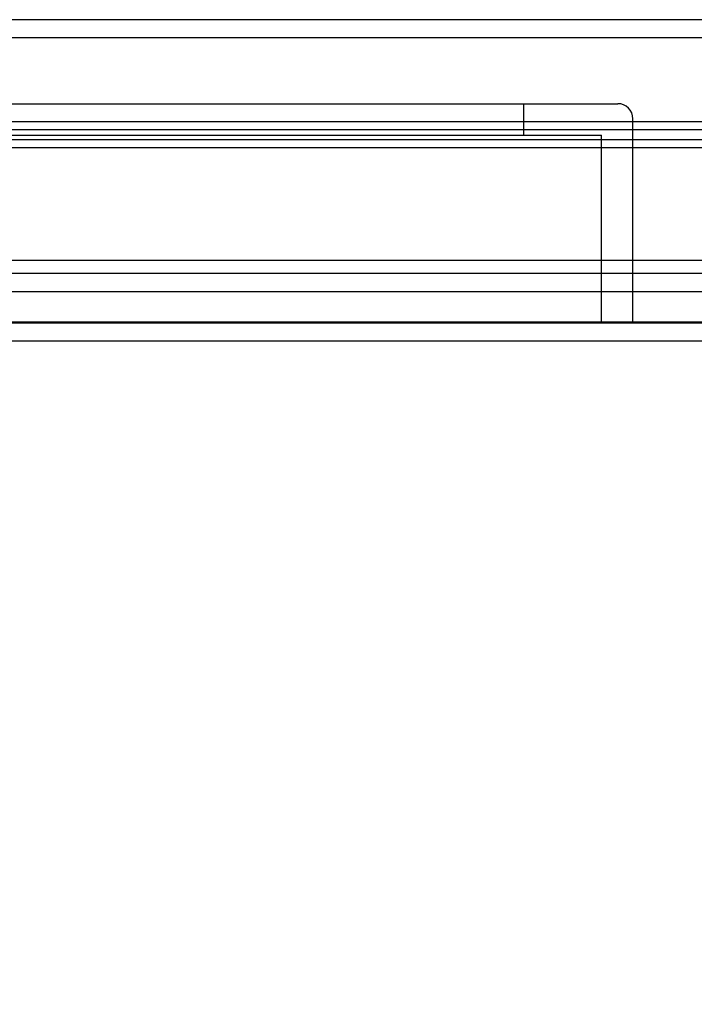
# Model space of a CAD drawing. Header units: inches. Extents: x 1 to 240, y -1 to 159.
# Tile 54 of 77: x 74.34 to 77.03, y 127.32 to 131.25. Entities that reach past the tile are written whole.
import ezdxf
from ezdxf.enums import TextEntityAlignment as Align
from ezdxf.lldxf.tags import DXFTag

# ---------------------------------------------------------------- set-up
doc = ezdxf.new("R2010")
doc.units = ezdxf.units.IN
doc.header["$MEASUREMENT"] = 0
for name, color, linetype in [('COM48601', 7, 'Continuous'), ('COM70220', 7, 'Continuous'), ('COM70726-3', 7, 'Continuous'), ('Default', 7, 'Continuous'), ('PKT99', 7, 'Continuous')]:
    doc.layers.add(name, color=color, linetype=linetype)
doc.styles.add('SEACAD_Times_New_Roman', font='times.ttf')
tags = doc.linetypes.add('HIDDEN2', pattern=[0.1875, 0.125, -0.0625]).pattern_tags.tags
tags[6:7] = [DXFTag(74, 4), DXFTag(75, 0), DXFTag(340, '0'), DXFTag(46, 0.0), DXFTag(50, 0.0), DXFTag(44, 0.0), DXFTag(45, 0.0)]
tags[4:5] = [DXFTag(74, 4), DXFTag(75, 0), DXFTag(340, '0'), DXFTag(46, 0.0), DXFTag(50, 0.0), DXFTag(44, 0.0), DXFTag(45, 0.0)]
doc.dimstyles.new('HAMMOND_(STH_-_240x160)', dxfattribs={"dimtxt": 1, "dimasz": 1.25, "dimexe": 0.5, "dimexo": 0.5, "dimgap": 0.25, "dimtad": 0, "dimtih": 1, "dimtoh": 1, "dimlfac": 0.125, "dimzin": 0, "dimdsep": 46, "dimtxsty": 'SEACAD_Times_New_Roman', "dimblk1": '_SE_FILLED', "dimblk2": '_SE_FILLED', "dimsah": 1, "dimcen": 0.5, "dimadec": 0, "dimazin": 0, "dimtfac": 0.8, "dimtofl": 0, "dimtmove": 0, "dimatfit": 3, "dimfxl": 1, "dimtolj": 1, "dimtzin": 0, "dimarcsym": 0})

# ---------------------------------------------------------------- blocks, each defined once
blk = doc.blocks.new('SE7')
at = {"layer": 'COM48601', "color": 7, "linetype": 'Continuous'}
for p, q in [((85.9018, 130.8421), (73.403, 130.8421)), ((73.403, 130.8105), (85.7221, 130.8105)), ((73.403, 130.7396), (85.7221, 130.7396)), ((86.7693, 129.9671), (58.7973, 129.9671))]:
    blk.add_line(p, q, dxfattribs=at)
at = {"layer": 'COM48601', "color": 7, "linetype": 'HIDDEN2'}
for p, q in [((85.9018, 130.7701), (59.6647, 130.7701)), ((86.7693, 130.0391), (58.7973, 130.0391))]:
    blk.add_line(p, q, dxfattribs=at)
at = {"layer": 'COM70220', "color": 7, "linetype": 'HIDDEN2'}
for p, q in [((86.2833, 130.2891), (59.3453, 130.2891)), ((86.2833, 130.0431), (59.3453, 130.0431)), ((86.2833, 130.0411), (59.3453, 130.0411)), ((86.2833, 130.0401), (59.3453, 130.0401))]:
    blk.add_line(p, q, dxfattribs=at)
at = {"layer": 'COM70726-3', "color": 7, "linetype": 'HIDDEN2'}
for p, q in [((87.6592, 131.2491), (57.9693, 131.2491)), ((86.5275, 130.2361), (59.101, 130.2361)), ((86.5275, 130.1641), (59.101, 130.1641))]:
    blk.add_line(p, q, dxfattribs=at)
at = {"layer": 'COM70726-3', "color": 7, "linetype": 'Continuous'}
blk.add_line((87.6592, 131.1771), (73.8853, 131.1771), dxfattribs=at)
at = {"layer": 'PKT99', "color": 7, "linetype": 'HIDDEN2'}
for p, q in [((67.3418, 130.9141), (76.7218, 130.9141)), ((76.3468, 130.7891), (76.3468, 130.9141)), ((76.7818, 130.1641), (76.7818, 130.8541)), ((67.4068, 130.7891), (76.6568, 130.7891)), ((76.6568, 130.0391), (76.6568, 130.7891)), ((76.7818, 130.0391), (76.7818, 130.1641))]:
    blk.add_line(p, q, dxfattribs=at)
blk.add_arc((76.7218, 130.8541), 0.06, 0, 90, dxfattribs=at)
blk = doc.blocks.new('DMBLK2264')
at = {"layer": 'Default', "linetype": 'Continuous'}
for points in [[(60.4574, 126.9976), (60.4574, 127.4142), (59.2074, 127.2059)], [(85.1712, 126.9976), (86.4212, 127.2059), (85.1712, 127.4142)]]:
    blk.add_hatch(color=7, dxfattribs=at).paths.add_polyline_path(points)
at = {"layer": 'Default', "color": 7, "linetype": 'Continuous'}
for p, q in [((59.2074, 129.7741), (59.2074, 126.7059)), ((86.4212, 129.7741), (86.4212, 126.7059)), ((59.2074, 127.2059), (69.2178, 127.2059)), ((76.4107, 127.2059), (86.4212, 127.2059))]:
    blk.add_line(p, q, dxfattribs=at)
at = {"layer": 'Default', "color": 7, "linetype": 'Continuous', "style": 'SEACAD_Times_New_Roman'}
for s, p in [('27.21', (71.1081, 127.7059)), ('DOOR', (70.7171, 126.2059)), ('OPENING', (69.5678, 124.7059))]:
    blk.add_text(s, height=1, dxfattribs=at).set_placement(p, align=Align.TOP_LEFT)
blk = doc.blocks.new('_SE_FILLED')
at = {"color": 0}
blk.add_line((0, 0), (-1, 0), dxfattribs=at)
blk.add_solid([(0, 0), (-1, -0.1665), (-1, 0.1665), (0, 0)], dxfattribs=at)

msp = doc.modelspace()

# ---------------------------------------------------------------- block references
at = {"layer": 'Default'}
msp.add_blockref('SE7', (0, 0), dxfattribs=at)

# ---------------------------------------------------------------- dimensions: what is measured, and where the dimension line sits
at = {"layer": 'Default', "color": 7, "linetype": 'Continuous'}
dim = msp.add_linear_dim(base=(59.2074, 127.2059), p1=(59.2074, 131.1411), p2=(86.4212, 131.1411), angle=0, text='\\A1;<>\\PDOOR\\XOPENING', dimstyle='HAMMOND_(STH_-_240x160)', override={"dimlfac": 1}, dxfattribs=at)
dim.commit()
dim.dimension.update_dxf_attribs({"geometry": 'DMBLK2264', "text_midpoint": (72.8143, 127.2059), "dimtype": 161})

doc.saveas('drawing.dxf')
